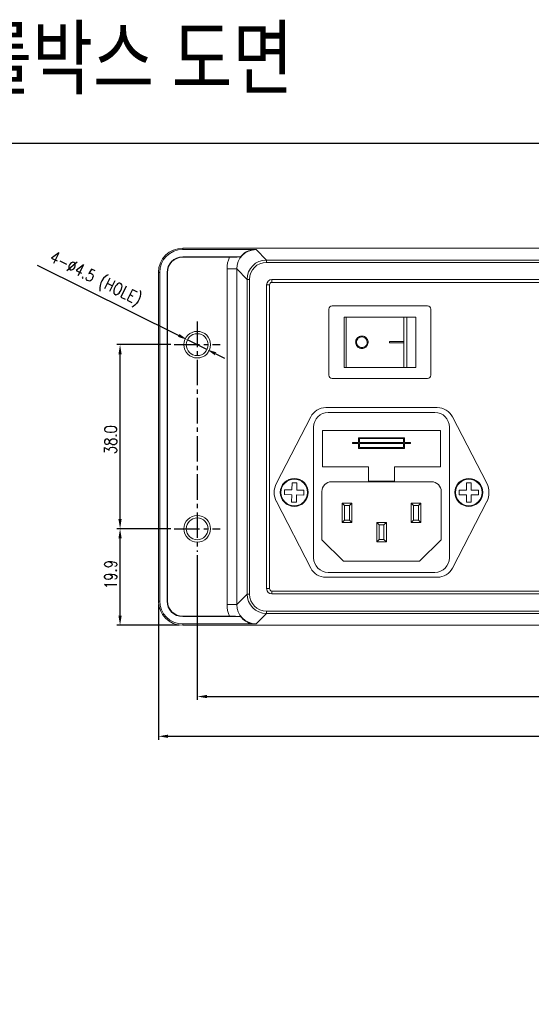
# Model space of a CAD drawing. Extents: x 22623 to 23338, y -8664 to -8222.
# Tile 2 of 4: x 22759 to 22864, y -8425 to -8222. Entities that reach past the tile are written whole.
import ezdxf

# ---------------------------------------------------------------- set-up
doc = ezdxf.new("R2010")
doc.units = 0
doc.header["$MEASUREMENT"] = 0
doc.linetypes.add('CENTER2', pattern=[1.125, 0.75, -0.125, 0.125, -0.125])
doc.layers.get('0').update_dxf_attribs({"linetype": 'CONTINUOUS'})
doc.layers.get('Defpoints').update_dxf_attribs({"linetype": 'CONTINUOUS'})
doc.layers.add('3', color=3, linetype='CONTINUOUS')
doc.styles.add('style1', font='romans.shx', dxfattribs={"width": 0.8, "height": 2.5, "bigfont": 'cadhs.shx'})
doc.dimstyles.get("Standard").update_dxf_attribs({"dimtxt": 0.18, "dimasz": 0.18, "dimexe": 0.18, "dimexo": 0.0625, "dimgap": 0.09, "dimtad": 0, "dimtih": 1, "dimtoh": 1, "dimdec": 4, "dimzin": 0, "dimdsep": 46, "dimtxsty": 'Standard', "dimcen": 0.09, "dimadec": 0, "dimazin": 0, "dimtfac": 1, "dimtdec": 4, "dimtofl": 0, "dimtmove": 0, "dimatfit": 3, "dimfxl": 1, "dimtolj": 1, "dimtzin": 0, "dimarcsym": 0})

# ---------------------------------------------------------------- blocks, each defined once
blk = doc.blocks.new('*D8')
at = {"layer": '3', "color": 0, "lineweight": -2, "ltscale": 0.5}
for p, q in [((22787.17, -8342.92), (22787.17, -8370.84)), ((22964.17, -8342.92), (22964.17, -8370.84)), ((22789.17, -8370.14), (22962.17, -8370.14))]:
    blk.add_line(p, q, dxfattribs=at)
at = {"layer": '3', "color": 0, "ltscale": 0.5}
for points in [[(22789.17, -8369.8), (22789.17, -8370.47), (22787.17, -8370.14)], [(22962.17, -8369.8), (22962.17, -8370.47), (22964.17, -8370.14)]]:
    blk.add_solid(points, dxfattribs=at)
at = {"layer": 'Defpoints', "color": 0, "ltscale": 0.5}
for p in [(22787.17, -8342.22), (22964.17, -8342.22), (22964.17, -8370.14)]:
    blk.add_point(p, dxfattribs=at)
at = {"layer": '3', "color": 0, "lineweight": 30, "ltscale": 0.5, "insert": (22875.67, -8368.19), "char_height": 2.5, "attachment_point": 5, "style": 'style1'}
blk.add_mtext('\\A1;177.0', dxfattribs=at)
blk = doc.blocks.new('*D5')
at = {"layer": '3', "color": 0, "lineweight": -2, "ltscale": 0.5}
for p, q in [((22789.72, -8289.31), (22778.56, -8289.31)), ((22779.26, -8325.31), (22779.26, -8291.31)), ((22789.72, -8327.31), (22778.56, -8327.31))]:
    blk.add_line(p, q, dxfattribs=at)
at = {"layer": '3', "color": 0, "ltscale": 0.5}
for points in [[(22778.92, -8291.31), (22779.59, -8291.31), (22779.26, -8289.31)], [(22778.92, -8325.31), (22779.59, -8325.31), (22779.26, -8327.31)]]:
    blk.add_solid(points, dxfattribs=at)
at = {"layer": 'Defpoints', "color": 0, "ltscale": 0.5}
for p in [(22779.26, -8289.31), (22790.42, -8289.31), (22790.42, -8327.31)]:
    blk.add_point(p, dxfattribs=at)
at = {"layer": '3', "color": 0, "lineweight": 30, "ltscale": 0.5, "insert": (22777.31, -8308.93), "char_height": 2.5, "attachment_point": 5, "rotation": 90, "style": 'style1'}
blk.add_mtext('\\A1;38.0', dxfattribs=at)
blk = doc.blocks.new('*D6')
at = {"layer": '3', "color": 0, "lineweight": -2, "ltscale": 0.5}
for p, q in [((22762.2, -8272.92), (22791.36, -8287.42)), ((22797.18, -8290.31), (22793.15, -8288.31)), ((22798.97, -8291.2), (22800.76, -8292.09))]:
    blk.add_line(p, q, dxfattribs=at)
at = {"layer": '3', "color": 0, "ltscale": 0.5}
for points in [[(22791.51, -8287.12), (22791.21, -8287.71), (22793.15, -8288.31)], [(22799.12, -8290.9), (22798.82, -8291.5), (22797.18, -8290.31)]]:
    blk.add_solid(points, dxfattribs=at)
at = {"layer": 'Defpoints', "color": 0, "ltscale": 0.5}
for p in [(22793.15, -8288.31), (22797.18, -8290.31)]:
    blk.add_point(p, dxfattribs=at)
at = {"layer": '3', "color": 0, "lineweight": 30, "ltscale": 0.5, "insert": (22774.09, -8275.92), "char_height": 2.5, "attachment_point": 5, "rotation": 333.5615, "style": 'style1'}
blk.add_mtext('\\A1;{\\Fromans,cadhs|c129;4-∅4.5 (HOLE)}', dxfattribs=at)
blk = doc.blocks.new('*D7')
at = {"layer": '3', "color": 0, "lineweight": -2, "ltscale": 0.5}
for p, q in [((22795.17, -8332.76), (22795.17, -8362.64)), ((22956.17, -8332.76), (22956.17, -8362.64)), ((22797.17, -8361.94), (22954.17, -8361.94))]:
    blk.add_line(p, q, dxfattribs=at)
at = {"layer": '3', "color": 0, "ltscale": 0.5}
for points in [[(22797.17, -8361.6), (22797.17, -8362.27), (22795.17, -8361.94)], [(22954.17, -8361.6), (22954.17, -8362.27), (22956.17, -8361.94)]]:
    blk.add_solid(points, dxfattribs=at)
at = {"layer": 'Defpoints', "color": 0, "ltscale": 0.5}
for p in [(22795.17, -8332.06), (22956.17, -8332.06), (22956.17, -8361.94)]:
    blk.add_point(p, dxfattribs=at)
at = {"layer": '3', "color": 0, "lineweight": 30, "ltscale": 0.5, "insert": (22875.61, -8359.99), "char_height": 2.5, "attachment_point": 5, "style": 'style1'}
blk.add_mtext('\\A1;161.0', dxfattribs=at)
blk = doc.blocks.new('*D9')
at = {"layer": '3', "color": 0, "lineweight": -2, "ltscale": 0.5}
for p, q in [((22789.72, -8327.31), (22778.56, -8327.31)), ((22779.26, -8345.22), (22779.26, -8329.31)), ((22791.47, -8347.22), (22778.56, -8347.22))]:
    blk.add_line(p, q, dxfattribs=at)
at = {"layer": '3', "color": 0, "ltscale": 0.5}
for points in [[(22778.92, -8329.31), (22779.59, -8329.31), (22779.26, -8327.31)], [(22778.92, -8345.22), (22779.59, -8345.22), (22779.26, -8347.22)]]:
    blk.add_solid(points, dxfattribs=at)
at = {"layer": 'Defpoints', "color": 0, "ltscale": 0.5}
for p in [(22779.26, -8327.31), (22790.42, -8327.31), (22792.17, -8347.22)]:
    blk.add_point(p, dxfattribs=at)
at = {"layer": '3', "color": 0, "lineweight": 30, "ltscale": 0.5, "insert": (22777.31, -8336.75), "char_height": 2.5, "attachment_point": 5, "rotation": 90, "style": 'style1'}
blk.add_mtext('\\A1;19.9', dxfattribs=at)

msp = doc.modelspace()

# ---------------------------------------------------------------- linework, layer by layer
at = {"color": 7, "linetype": 'Continuous', "lineweight": 15}
for p, q in [((22792.17, -8269.67), (22792.17, -8269.4)), ((22792.17, -8269.4), (22959.17, -8269.4)), ((22806.73, -8269.67), (22792.17, -8269.67)), ((22807.3, -8269.69), (22809.44, -8271.84)), ((22792.17, -8271.18), (22792.17, -8271.25)), ((22792.17, -8271.18), (22804.11, -8271.18)), ((22801.82, -8271.25), (22792.17, -8271.25)), ((22809.44, -8272.34), (22809.44, -8271.84)), ((22809.44, -8271.84), (22941.9, -8271.84)), ((22941.9, -8272.34), (22809.44, -8272.34)), ((22787.44, -8274.4), (22787.17, -8274.4)), ((22787.17, -8342.22), (22787.17, -8274.4)), ((22787.44, -8274.4), (22787.44, -8342.22)), ((22788.95, -8342.22), (22788.95, -8274.4)), ((22788.95, -8274.4), (22789.03, -8274.4)), ((22789.03, -8274.4), (22789.03, -8342.22)), ((22801.31, -8273.69), (22803.3, -8273.69)), ((22801.31, -8342.93), (22801.31, -8273.69)), ((22805.45, -8275.83), (22803.3, -8273.69)), ((22803.3, -8273.69), (22803.3, -8342.93)), ((22805.45, -8275.83), (22805.95, -8275.83)), ((22805.45, -8340.78), (22805.45, -8275.83)), ((22805.95, -8275.83), (22805.95, -8340.78)), ((22810.57, -8275.86), (22940.77, -8275.86)), ((22810.57, -8275.86), (22810.57, -8276.46)), ((22940.77, -8276.46), (22810.57, -8276.46)), ((22809.47, -8339.66), (22809.47, -8276.96)), ((22809.47, -8276.96), (22810.07, -8276.96)), ((22810.07, -8276.96), (22810.07, -8339.66)), ((22822.32, -8295.61), (22822.32, -8282.01)), ((22823.02, -8281.31), (22842.62, -8281.31)), ((22843.32, -8282.01), (22843.32, -8295.61)), ((22825.44, -8294.01), (22825.44, -8283.61)), ((22825.91, -8283.61), (22825.44, -8283.61)), ((22825.91, -8294.01), (22825.91, -8283.61)), ((22837.78, -8283.61), (22825.91, -8283.61)), ((22837.78, -8294.01), (22837.78, -8283.61)), ((22838.36, -8283.61), (22837.78, -8283.61)), ((22838.36, -8294.01), (22838.36, -8283.61)), ((22840.22, -8283.61), (22838.36, -8283.61)), ((22840.22, -8294.01), (22840.22, -8283.61)), ((22834.84, -8288.69), (22837.77, -8288.69)), ((22834.84, -8288.93), (22834.84, -8288.69)), ((22837.77, -8288.93), (22834.84, -8288.93)), ((22837.77, -8288.69), (22837.77, -8288.93)), ((22825.91, -8294.01), (22825.44, -8294.01)), ((22837.78, -8294.01), (22825.91, -8294.01)), ((22838.36, -8294.01), (22837.78, -8294.01)), ((22840.22, -8294.01), (22838.36, -8294.01)), ((22842.62, -8296.31), (22823.02, -8296.31)), ((22844.67, -8302.31), (22821.67, -8302.31)), ((22844.17, -8303.31), (22822.17, -8303.31)), ((22818.56, -8304.2), (22811.48, -8317.9)), ((22854.86, -8317.9), (22847.78, -8304.2)), ((22819.17, -8306.31), (22819.17, -8333.31)), ((22845.32, -8307.01), (22821.02, -8307.01)), ((22821.02, -8307.01), (22821.02, -8314.51)), ((22845.32, -8314.51), (22845.32, -8307.01)), ((22847.17, -8333.31), (22847.17, -8306.31)), ((22837.92, -8308.51), (22828.42, -8308.51)), ((22828.42, -8308.51), (22828.42, -8309.53)), ((22828.62, -8308.71), (22828.62, -8309.53)), ((22837.72, -8308.71), (22828.62, -8308.71)), ((22837.72, -8309.53), (22837.72, -8308.71)), ((22837.92, -8309.53), (22837.92, -8308.51)), ((22827.21, -8309.53), (22827.21, -8309.73)), ((22828.42, -8309.53), (22827.21, -8309.53)), ((22827.21, -8309.73), (22828.42, -8309.73)), ((22828.42, -8309.73), (22828.42, -8310.74)), ((22828.42, -8310.74), (22837.92, -8310.74)), ((22828.62, -8309.53), (22837.72, -8309.53)), ((22828.62, -8309.73), (22828.62, -8310.54)), ((22837.72, -8309.73), (22828.62, -8309.73)), ((22828.62, -8310.54), (22837.72, -8310.54)), ((22837.72, -8310.54), (22837.72, -8309.73)), ((22839.13, -8309.53), (22837.92, -8309.53)), ((22837.92, -8310.74), (22837.92, -8309.73)), ((22837.92, -8309.73), (22839.13, -8309.73)), ((22839.13, -8309.73), (22839.13, -8309.53)), ((22821.02, -8314.51), (22830.47, -8314.51)), ((22830.47, -8314.51), (22830.47, -8317.51)), ((22835.87, -8317.51), (22835.87, -8314.51)), ((22835.87, -8314.51), (22845.32, -8314.51)), ((22830.47, -8317.51), (22835.87, -8317.51)), ((22813.18, -8319.25), (22813.16, -8320.25)), ((22814.68, -8319.29), (22813.18, -8319.25)), ((22814.72, -8317.8), (22814.68, -8319.29)), ((22815.72, -8317.82), (22814.72, -8317.8)), ((22815.68, -8319.32), (22815.72, -8317.82)), ((22817.18, -8319.36), (22815.68, -8319.32)), ((22817.16, -8320.36), (22817.18, -8319.36)), ((22843.47, -8317.61), (22822.87, -8317.61)), ((22850.67, -8319.31), (22849.17, -8319.31)), ((22849.17, -8319.31), (22849.17, -8320.31)), ((22851.67, -8317.81), (22850.67, -8317.81)), ((22850.67, -8317.81), (22850.67, -8319.31)), ((22851.67, -8319.31), (22851.67, -8317.81)), ((22853.17, -8319.31), (22851.67, -8319.31)), ((22853.17, -8320.31), (22853.17, -8319.31)), ((22813.16, -8320.25), (22814.66, -8320.29)), ((22814.66, -8320.29), (22814.62, -8321.79)), ((22815.61, -8321.82), (22815.66, -8320.32)), ((22815.66, -8320.32), (22817.16, -8320.36)), ((22820.87, -8319.61), (22820.87, -8329.56)), ((22845.47, -8329.56), (22845.47, -8319.61)), ((22849.17, -8320.31), (22850.67, -8320.31)), ((22850.67, -8320.31), (22850.67, -8321.81)), ((22851.67, -8321.81), (22851.67, -8320.31)), ((22851.67, -8320.31), (22853.17, -8320.31)), ((22811.48, -8321.71), (22818.56, -8335.41)), ((22814.62, -8321.79), (22815.61, -8321.82)), ((22825.04, -8322.01), (22827.04, -8322.01)), ((22825.04, -8322.01), (22825.54, -8322.51)), ((22825.04, -8326.01), (22825.04, -8322.01)), ((22825.54, -8322.51), (22825.54, -8325.51)), ((22826.54, -8322.51), (22825.54, -8322.51)), ((22827.04, -8322.01), (22826.54, -8322.51)), ((22826.54, -8325.51), (22826.54, -8322.51)), ((22827.04, -8322.01), (22827.04, -8326.01)), ((22839.29, -8326.01), (22839.29, -8322.01)), ((22839.29, -8322.01), (22839.79, -8322.51)), ((22839.29, -8322.01), (22841.29, -8322.01)), ((22839.79, -8322.51), (22839.79, -8325.51)), ((22840.79, -8322.51), (22839.79, -8322.51)), ((22840.79, -8322.51), (22841.29, -8322.01)), ((22840.79, -8325.51), (22840.79, -8322.51)), ((22841.29, -8322.01), (22841.29, -8326.01)), ((22847.78, -8335.41), (22854.86, -8321.71)), ((22850.67, -8321.81), (22851.67, -8321.81)), ((22825.54, -8325.51), (22825.04, -8326.01)), ((22825.54, -8325.51), (22826.54, -8325.51)), ((22826.54, -8325.51), (22827.04, -8326.01)), ((22839.29, -8326.01), (22839.79, -8325.51)), ((22839.79, -8325.51), (22840.79, -8325.51)), ((22840.79, -8325.51), (22841.29, -8326.01)), ((22827.04, -8326.01), (22825.04, -8326.01)), ((22832.17, -8326.01), (22832.67, -8326.51)), ((22832.17, -8326.01), (22834.17, -8326.01)), ((22832.17, -8330.01), (22832.17, -8326.01)), ((22833.67, -8326.51), (22832.67, -8326.51)), ((22832.67, -8326.51), (22832.67, -8329.51)), ((22833.67, -8326.51), (22834.17, -8326.01)), ((22833.67, -8329.51), (22833.67, -8326.51)), ((22834.17, -8326.01), (22834.17, -8330.01)), ((22841.29, -8326.01), (22839.29, -8326.01)), ((22820.87, -8329.56), (22825.32, -8334.01)), ((22832.17, -8330.01), (22832.67, -8329.51)), ((22832.67, -8329.51), (22833.67, -8329.51)), ((22833.67, -8329.51), (22834.17, -8330.01)), ((22841.02, -8334.01), (22845.47, -8329.56)), ((22834.17, -8330.01), (22832.17, -8330.01)), ((22825.32, -8334.01), (22841.02, -8334.01)), ((22821.67, -8337.31), (22844.67, -8337.31)), ((22822.17, -8336.31), (22844.17, -8336.31)), ((22809.47, -8339.66), (22810.07, -8339.66)), ((22803.3, -8342.93), (22805.45, -8340.78)), ((22805.45, -8340.78), (22805.95, -8340.78)), ((22810.57, -8340.76), (22810.57, -8340.16)), ((22810.57, -8340.16), (22940.77, -8340.16)), ((22940.77, -8340.76), (22810.57, -8340.76)), ((22787.44, -8342.22), (22787.17, -8342.22)), ((22788.95, -8342.22), (22789.03, -8342.22)), ((22801.31, -8342.93), (22803.3, -8342.93)), ((22792.17, -8345.44), (22792.17, -8345.36)), ((22792.17, -8345.36), (22801.82, -8345.36)), ((22804.11, -8345.44), (22792.17, -8345.44)), ((22809.44, -8344.78), (22807.3, -8346.92)), ((22809.44, -8344.28), (22941.9, -8344.28)), ((22809.44, -8344.78), (22809.44, -8344.28)), ((22941.9, -8344.78), (22809.44, -8344.78)), ((22792.17, -8346.95), (22806.73, -8346.95)), ((22792.17, -8346.95), (22792.17, -8347.22)), ((22959.17, -8347.22), (22792.17, -8347.22))]:
    msp.add_line(p, q, dxfattribs=at)
at = {"ltscale": 0.5}
msp.add_lwpolyline([(22622.96, -8247.74), (23338.22, -8247.74), (23338.22, -8663.66), (22622.96, -8663.66)], close=True, dxfattribs=at)
at = {"color": 7, "linetype": 'Continuous', "lineweight": 15}
for centre, radius in [((22795.17, -8289.31), 2.75), ((22795.17, -8289.31), 2.25), ((22815.17, -8319.81), 2.88), ((22815.17, -8319.81), 2.75), ((22851.17, -8319.81), 2.88), ((22851.17, -8319.81), 2.75), ((22795.17, -8327.31), 2.75), ((22795.17, -8327.31), 2.25)]:
    msp.add_circle(centre, radius, dxfattribs=at)
for centre, radius, start, end in [((22792.17, -8274.4), 5, 90, 180), ((22792.17, -8274.4), 4.73, 90, 180), ((22792.17, -8274.4), 3.22, 90, 180), ((22792.17, -8274.4), 3.14, 90, 180), ((22810.57, -8276.96), 1.1, 90, 180), ((22810.57, -8276.96), 0.5, 90, 180), ((22823.02, -8282.01), 0.7, 90, 180), ((22842.62, -8282.01), 0.7, 360, 90), ((22823.02, -8295.61), 0.7, 180, 270), ((22842.62, -8295.61), 0.7, 270, 0), ((22821.67, -8305.81), 3.5, 90, 152.6817), ((22822.17, -8306.31), 3, 90, 180), ((22844.17, -8306.31), 3, 0, 90), ((22844.67, -8305.81), 3.5, 27.3183, 90), ((22815.17, -8319.81), 4.15, 152.6817, 207.3183), ((22822.87, -8319.61), 2, 90, 180), ((22843.47, -8319.61), 2, 0, 90), ((22851.17, -8319.81), 4.15, 332.6817, 27.3183), ((22822.17, -8333.31), 3, 180, 270), ((22844.17, -8333.31), 3, 270, 0), ((22821.67, -8333.81), 3.5, 207.3183, 270), ((22844.67, -8333.81), 3.5, 270, 332.6817), ((22810.57, -8339.66), 1.1, 180, 270), ((22810.57, -8339.66), 0.5, 180, 270), ((22792.17, -8342.22), 5, 180, 270), ((22792.17, -8342.22), 4.73, 180, 270), ((22792.17, -8342.22), 3.22, 180, 270), ((22792.17, -8342.22), 3.14, 180, 270)]:
    msp.add_arc(centre, radius, start, end, dxfattribs=at)
for centre, major_axis, ratio, start_param, end_param in [((22807.31, -8273.7), (-2.84, 2.84), 0.994548, 5.499157, 7.067214), ((22807.31, -8273.7), (4.25, -4.25), 0.997265, 3.508688, 3.925621), ((22809.45, -8275.84), (2.83, -2.83), 0.997946, 2.357564, 3.925621), ((22809.45, -8275.84), (2.48, -2.48), 0.997265, 2.357564, 3.925621), ((22809.45, -8340.78), (2.83, 2.83), 0.997946, 2.357564, 3.925621), ((22809.45, -8340.78), (2.48, 2.48), 0.997265, 2.357564, 3.925621), ((22807.31, -8342.91), (4.25, 4.25), 0.997265, 2.357564, 2.774497), ((22807.31, -8342.91), (2.84, 2.84), 0.994548, 2.357564, 3.925621)]:
    msp.add_ellipse(centre, major_axis=major_axis, ratio=ratio, start_param=start_param, end_param=end_param, dxfattribs=at)
for points, knots in [([(22806.73, -8269.67), (22806.28, -8269.78), (22805.39, -8270), (22804.55, -8270.65), (22804.19, -8271.09), (22804.11, -8271.18)], [0, 0, 0, 0, 0.442473, 0.884796, 1, 1, 1, 1]), ([(22806.73, -8269.67), (22806.92, -8269.68), (22807.11, -8269.68), (22807.29, -8269.69), (22807.3, -8269.69)], [0, 0, 0, 0, 0.981726, 1, 1, 1, 1]), ([(22801.82, -8271.25), (22802.1, -8271.25), (22802.67, -8271.25), (22803.43, -8271.23), (22803.91, -8271.2), (22804.07, -8271.18), (22804.11, -8271.18)], [0, 0, 0, 0, 0.292469, 0.584447, 0.887842, 1, 1, 1, 1]), ([(22827.83, -8288.81), (22827.84, -8288.66), (22827.87, -8288.38), (22828.09, -8288), (22828.41, -8287.71), (22828.81, -8287.54), (22829.25, -8287.51), (22829.67, -8287.63), (22830.04, -8287.89), (22830.29, -8288.25), (22830.41, -8288.67), (22830.38, -8289.11), (22830.21, -8289.5), (22829.93, -8289.82), (22829.55, -8290.04), (22829.11, -8290.11), (22828.68, -8290.04), (22828.29, -8289.82), (22828, -8289.49), (22827.85, -8289.13), (22827.84, -8288.9), (22827.83, -8288.81)], [0, 0, 0, 0, 0.053095, 0.106187, 0.159362, 0.212811, 0.26674, 0.321239, 0.37606, 0.430555, 0.484075, 0.536581, 0.588773, 0.641556, 0.695394, 0.750046, 0.804833, 0.859188, 0.912963, 0.96631, 1, 1, 1, 1]), ([(22828.02, -8288.81), (22828.03, -8288.69), (22828.05, -8288.44), (22828.24, -8288.12), (22828.51, -8287.87), (22828.86, -8287.72), (22829.23, -8287.7), (22829.59, -8287.8), (22829.9, -8288.02), (22830.12, -8288.33), (22830.22, -8288.69), (22830.19, -8289.06), (22830.05, -8289.4), (22829.81, -8289.68), (22829.48, -8289.86), (22829.11, -8289.92), (22828.74, -8289.86), (22828.41, -8289.67), (22828.16, -8289.39), (22828.04, -8289.08), (22828.02, -8288.89), (22828.02, -8288.81)], [0, 0, 0, 0, 0.0530668, 0.1061296, 0.1593011, 0.212795, 0.2667911, 0.3213277, 0.3761159, 0.4305407, 0.4840361, 0.5366002, 0.5888784, 0.6416956, 0.6954912, 0.7500776, 0.8048494, 0.8592548, 0.9130954, 0.966473, 1, 1, 1, 1]), ([(22804.11, -8345.44), (22804, -8345.43), (22803.78, -8345.41), (22803.19, -8345.38), (22802.52, -8345.36), (22802.03, -8345.36), (22801.82, -8345.36)], [0, 0, 0, 0, 0.2486449, 0.495732, 0.7838293, 1, 1, 1, 1]), ([(22804.11, -8345.44), (22804.12, -8345.45), (22804.41, -8345.81), (22805.11, -8346.44), (22806.07, -8346.84), (22806.62, -8346.93), (22806.73, -8346.95)], [0, 0, 0, 0, 0.0118755, 0.4534603, 0.89463, 1, 1, 1, 1]), ([(22807.3, -8346.92), (22807.29, -8346.92), (22807.11, -8346.93), (22806.92, -8346.94), (22806.73, -8346.95)], [0, 0, 0, 0, 0.018274, 1, 1, 1, 1])]:
    msp.add_open_spline(points, degree=3, knots=knots, dxfattribs=at)
at = {"layer": '3', "linetype": 'CENTER2', "ltscale": 7}
for p, q in [((22795.17, -8284.56), (22795.17, -8332.06)), ((22790.42, -8289.31), (22799.92, -8289.31)), ((22790.42, -8327.31), (22799.92, -8327.31))]:
    msp.add_line(p, q, dxfattribs=at)

# ---------------------------------------------------------------- texts
at = {"layer": '3', "ltscale": 0.5, "insert": (22628.22, -8223.84), "char_height": 12.5, "width": 204.3422, "attachment_point": 1, "style": 'style1'}
msp.add_mtext('{\\fGulim|b0|i0|c129|p50;inno-eye S1000 컨트롤박스 도면}', dxfattribs=at)

# ---------------------------------------------------------------- dimensions: what is measured, and where the dimension line sits
at = {"layer": '3', "lineweight": 30, "ltscale": 0.5}
dim = msp.add_diameter_dim_2p(p1=(22797.18, -8290.31), p2=(22793.15, -8288.31), text='{\\Fromans,cadhs|c129;4-<> (HOLE)}', dimstyle='Standard', override={"dimtxt": 2.5, "dimasz": 2, "dimexe": 0.7, "dimexo": 0.7, "dimgap": 0.7, "dimtad": 1, "dimtih": 0, "dimtoh": 0, "dimdec": 1, "dimtxsty": 'style1', "dimcen": 0, "dimadec": 1, "dimtdec": 1, "dimtofl": 1}, dxfattribs=at)
dim.commit()
dim.dimension.update_dxf_attribs({"geometry": '*D6', "text_midpoint": (22772.93, -8278.25), "dimtype": 163})
for base, p1, p2, picture, middle in [((22779.26, -8289.31), (22790.42, -8327.31), (22790.42, -8289.31), '*D5', (22779.26, -8308.93)), ((22779.26, -8327.31), (22792.17, -8347.22), (22790.42, -8327.31), '*D9', (22779.26, -8336.75))]:
    dim = msp.add_linear_dim(base=base, p1=p1, p2=p2, angle=90, dimstyle='Standard', override={"dimtxt": 2.5, "dimasz": 2, "dimexe": 0.7, "dimexo": 0.7, "dimgap": 0.7, "dimtad": 1, "dimtih": 0, "dimtoh": 0, "dimdec": 1, "dimtxsty": 'style1', "dimcen": 0, "dimadec": 1, "dimtdec": 1, "dimtofl": 1}, dxfattribs=at)
    dim.commit()
    dim.dimension.update_dxf_attribs({"geometry": picture, "text_midpoint": middle, "dimtype": 160})
for base, p1, p2, picture, middle in [((22956.17, -8361.94), (22795.17, -8332.06), (22956.17, -8332.06), '*D7', (22875.61, -8361.94)), ((22964.17, -8370.14), (22787.17, -8342.22), (22964.17, -8342.22), '*D8', (22875.67, -8370.14))]:
    dim = msp.add_linear_dim(base=base, p1=p1, p2=p2, dimstyle='Standard', override={"dimtxt": 2.5, "dimasz": 2, "dimexe": 0.7, "dimexo": 0.7, "dimgap": 0.7, "dimtad": 1, "dimtih": 0, "dimtoh": 0, "dimdec": 1, "dimtxsty": 'style1', "dimcen": 0, "dimadec": 1, "dimtdec": 1, "dimtofl": 1}, dxfattribs=at)
    dim.commit()
    dim.dimension.update_dxf_attribs({"geometry": picture, "text_midpoint": middle, "dimtype": 160})

doc.saveas('drawing.dxf')
